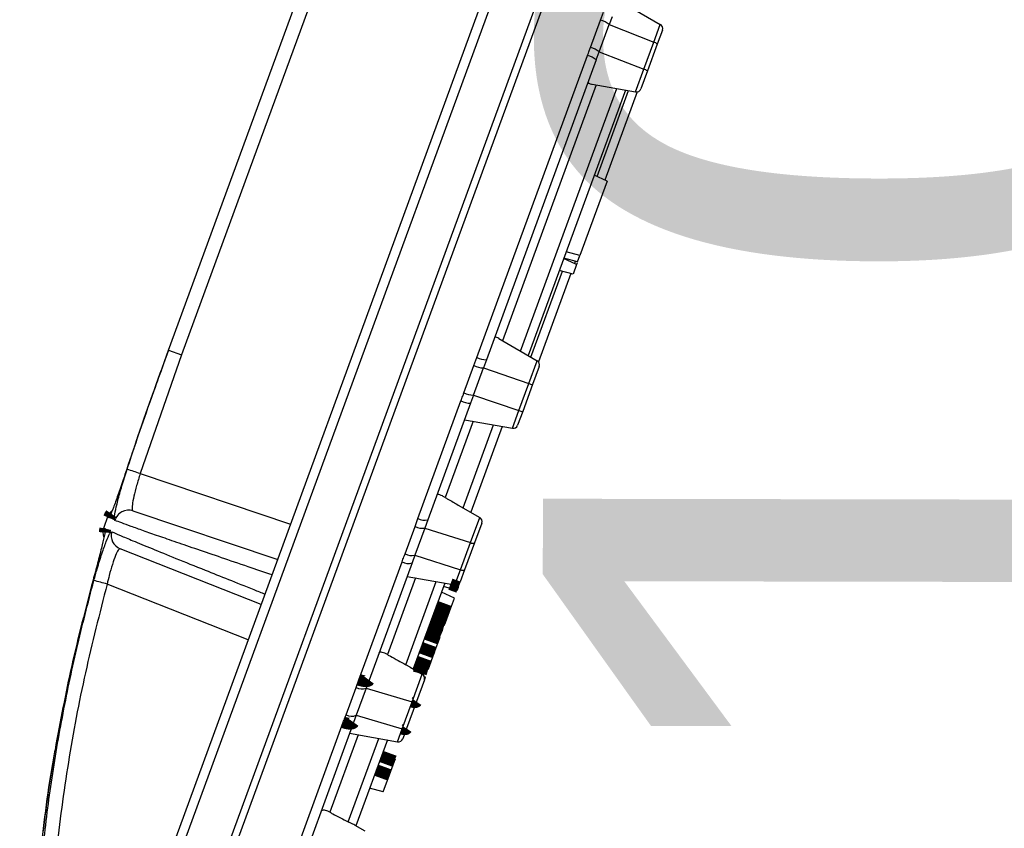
# Model space of a CAD drawing. Extents: x 0 to 361260, y 0 to 4201817.
# Tile 101 of 256: x 360679.8 to 360685.18, y 4199834.08 to 4199838.5. Entities that reach past the tile are written whole.
import ezdxf

# ---------------------------------------------------------------- set-up
doc = ezdxf.new("R2010")
doc.units = 0
doc.header["$LTSCALE"] = 0.5
doc.header["$MEASUREMENT"] = 0
doc.header["$PDMODE"] = 32
doc.header["$PDSIZE"] = 0.3
for name, pattern in [('K5LT32772', [0]), ('K5LT32773', [0]), ('K5LT_THIN', [0])]:
    doc.linetypes.add(name, pattern=pattern)
doc.layers.add('FORMAT', color=7, linetype='Continuous')
doc.layers.add("navro'z", color=7, linetype='Continuous')
doc.layers.add('СТРЕЧКА', color=5, linetype='Continuous', true_color=0x0000ff)
doc.styles.add('KDIMTEXTSTYLE', font='GOST_AU.SHX', dxfattribs={"width": 0.96, "oblique": 15, "height": 5})
doc.styles.add('style1', font='arial.ttf', dxfattribs={"height": 2.5})
doc.dimstyles.new('KDIMSTYLE (1.00)', dxfattribs={"dimtxt": 5, "dimasz": 1, "dimexe": 2, "dimexo": 0, "dimgap": 1, "dimtad": 1, "dimtxsty": 'KDIMTEXTSTYLE', "dimsah": 1, "dimcen": 0, "dimdle": 1, "dimadec": 0, "dimazin": 0, "dimtfac": 0.667, "dimtmove": 0, "dimatfit": 3, "dimfxl": 1, "dimtvp": 1, "dimtolj": 1, "dimtzin": 0, "dimarcsym": 0})

# ---------------------------------------------------------------- blocks, each defined once
blk = doc.blocks.new('KDIMARROW_01')
blk.add_hatch(color=0).paths.add_polyline_path([(-5, -0.6582624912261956), (0, 0), (-5, 0.658262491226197), (-4.5, 5.51091059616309e-16)])
at = {"color": 0, "linetype": 'K5LT_THIN', "lineweight": 18}
for p, q in [((-4.5, 5.51091059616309e-16), (-5, 0.658262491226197)), ((-5, 0.658262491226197), (0, 0)), ((0, 0), (-5, -0.6582624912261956)), ((-5, -0.6582624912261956), (-4.5, 5.51091059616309e-16))]:
    blk.add_line(p, q, dxfattribs=at)
at = {"layer": 'СТРЕЧКА', "color": 0, "linetype": 'K5LT_THIN', "lineweight": 18}
blk.add_line((0, 0), (-1, 0), dxfattribs=at)
blk = doc.blocks.new('*D381')
at = {"layer": 'Defpoints', "color": 0, "lineweight": 106, "transparency": 16777216}
for p in [(360684.7944406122, 4199845.193264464), (360676.2073646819, 4199839.842044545), (360662.7314911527, 4199829.882174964), (360679.178037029, 4199829.851478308), (360679.178037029, 4199829.851478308)]:
    blk.add_point(p, dxfattribs=at)
at = {"layer": 'FORMAT', "color": 0, "lineweight": -2, "transparency": 16777216}
blk.add_arc((360679.178037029, 4199829.851478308), 10.42287426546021, 75.39228991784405, 174.393830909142, dxfattribs=at)
for p, rotation in [((360682.761144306, 4199839.639105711), 342.6426751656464), ((360668.7551809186, 4199829.870932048), 267.1434456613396)]:
    blk.add_blockref('KDIMARROW_01', p, dxfattribs=dict(at, rotation=rotation))
at = {"layer": 'FORMAT', "color": 7, "transparency": 16777216, "insert": (360671.6425399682, 4199840.656148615), "char_height": 5, "attachment_point": 5, "rotation": 34.89306041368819, "style": 'KDIMTEXTSTYLE'}
blk.add_mtext('\\A1;\\H3.5;\\W0.665;\\Q0;110°', dxfattribs=at)

msp = doc.modelspace()

# ---------------------------------------------------------------- linework, layer by layer
at = {"color": 8, "linetype": 'K5LT32773', "lineweight": 25, "true_color": 0x808080, "transparency": 33554687}
for p, q in [((360684.7944406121, 4199845.193264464), (360679.2934465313, 4199830.166731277)), ((360685.0550866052, 4199845.119575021), (360679.575199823, 4199830.150698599)), ((360682.9540483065, 4199837.640010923), (360683.1262700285, 4199838.110452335)), ((360682.787381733, 4199837.184743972), (360682.7889923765, 4199837.189143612)), ((360682.592531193, 4199836.652489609), (360682.764752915, 4199837.122931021)), ((360680.4566865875, 4199836.015879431), (360681.2789716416, 4199835.739039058)), ((360680.2905885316, 4199835.78283125), (360680.2853643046, 4199835.773713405)), ((360681.0471668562, 4199835.105840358), (360680.2757912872, 4199835.41135763))]:
    msp.add_line(p, q, dxfattribs=at)
at = {"color": 7, "linetype": 'K5LT32772', "lineweight": 25, "transparency": 33554687}
for p, q in [((360679.2631824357, 4199830.232702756), (360684.7287357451, 4199845.162425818)), ((360679.5460487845, 4199830.180690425), (360685.0133812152, 4199845.11527334)), ((360680.6120194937, 4199836.691256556), (360681.5888431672, 4199839.359551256)), ((360681.6595528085, 4199839.333665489), (360680.682729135, 4199836.66537079)), ((360683.0697692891, 4199838.606281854), (360683.3000553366, 4199838.472752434)), ((360682.9729860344, 4199838.496001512), (360682.9887272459, 4199838.540277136)), ((360683.036326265, 4199838.515116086), (360683.0205883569, 4199838.472126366)), ((360682.9182134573, 4199838.346384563), (360682.9729860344, 4199838.496001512)), ((360682.9661212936, 4199838.32334396), (360683.0205883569, 4199838.472126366)), ((360683.0205883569, 4199838.472126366), (360683.2646774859, 4199838.376114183)), ((360683.2646774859, 4199838.376114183), (360683.3000553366, 4199838.472752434)), ((360683.3113299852, 4199838.441594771), (360683.2834986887, 4199838.365570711)), ((360683.2105257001, 4199838.22819299), (360683.2646774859, 4199838.376114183)), ((360683.2834986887, 4199838.365570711), (360683.2295199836, 4199838.218122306)), ((360682.2971184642, 4199836.651076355), (360682.9015936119, 4199838.30226262)), ((360682.9497514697, 4199838.278628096), (360682.9661212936, 4199838.32334396)), ((360682.9661212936, 4199838.32334396), (360683.2105257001, 4199838.22819299)), ((360682.9497514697, 4199838.278628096), (360682.3491531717, 4199836.638031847)), ((360683.1649016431, 4199838.103566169), (360683.2105257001, 4199838.22819299)), ((360683.2295199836, 4199838.218122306), (360683.1936281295, 4199838.120080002)), ((360682.9498097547, 4199838.141906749), (360682.4374708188, 4199836.742400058)), ((360682.926718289, 4199838.146022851), (360683.1649016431, 4199838.103566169)), ((360682.5359284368, 4199836.685310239), (360683.0618555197, 4199838.121934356)), ((360683.1088958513, 4199838.113549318), (360682.5772640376, 4199836.66134214)), ((360683.1738529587, 4199838.103549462), (360682.9968210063, 4199837.619968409)), ((360683.0085351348, 4199837.61447938), (360682.9382503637, 4199837.647413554)), ((360683.0085351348, 4199837.61447938), (360682.8598824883, 4199837.208419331)), ((360682.8598824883, 4199837.208419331), (360682.7849465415, 4199837.228648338)), ((360682.8418685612, 4199837.159212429), (360682.7715837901, 4199837.192146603)), ((360682.8471320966, 4199837.17359032), (360682.7721957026, 4199837.193818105)), ((360682.8471316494, 4199837.173589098), (360682.7721957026, 4199837.193818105)), ((360682.8418685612, 4199837.159212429), (360682.8228454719, 4199837.107248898)), ((360682.8352239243, 4199837.178549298), (360682.8301544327, 4199837.164701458)), ((360682.8455814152, 4199837.169354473), (360682.8418685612, 4199837.159212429)), ((360682.8471320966, 4199837.17359032), (360682.8598824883, 4199837.208419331)), ((360682.8103561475, 4199837.110620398), (360682.633324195, 4199836.627039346)), ((360682.8228454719, 4199837.107248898), (360682.7479095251, 4199837.127477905)), ((360682.4171797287, 4199836.754165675), (360682.6264778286, 4199836.632805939)), ((360680.6120194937, 4199836.691256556), (360680.5772320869, 4199836.596231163)), ((360680.6120194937, 4199836.691256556), (360680.682729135, 4199836.66537079)), ((360680.682729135, 4199836.66537079), (360680.4566865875, 4199836.015879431)), ((360682.2813230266, 4199836.606652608), (360682.2971184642, 4199836.651076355)), ((360682.3491531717, 4199836.638031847), (360682.3327833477, 4199836.593315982)), ((360682.5808537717, 4199836.508179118), (360682.6264778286, 4199836.632805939)), ((360682.2265504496, 4199836.45703566), (360682.2813230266, 4199836.606652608)), ((360682.2783162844, 4199836.444533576), (360682.3327833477, 4199836.593315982)), ((360682.3327833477, 4199836.593315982), (360682.5808537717, 4199836.508179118)), ((360682.6377524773, 4199836.601648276), (360682.601860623, 4199836.503605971)), ((360682.5267019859, 4199836.360257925), (360682.5808537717, 4199836.508179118)), ((360682.601860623, 4199836.503605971), (360682.547881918, 4199836.356157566)), ((360681.9745218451, 4199835.769870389), (360682.2099848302, 4199836.41306184)), ((360682.2783162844, 4199836.444533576), (360682.2625783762, 4199836.401543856)), ((360682.2783162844, 4199836.444533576), (360682.5267019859, 4199836.360257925)), ((360682.2625783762, 4199836.401543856), (360682.0286255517, 4199835.762477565)), ((360682.4913241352, 4199836.263619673), (360682.5267019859, 4199836.360257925)), ((360682.547881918, 4199836.356157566), (360682.5200506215, 4199836.280133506)), ((360682.2762322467, 4199836.301960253), (360682.1235135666, 4199835.884793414)), ((360682.2292562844, 4199836.310333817), (360682.4913241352, 4199836.263619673)), ((360682.2220884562, 4199835.828023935), (360682.3882780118, 4199836.281987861)), ((360682.4353183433, 4199836.273602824), (360682.2634240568, 4199835.804055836)), ((360680.417230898, 4199835.811745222), (360681.2081116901, 4199835.545477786)), ((360682.1950466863, 4199835.843703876), (360682.3126378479, 4199835.775519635)), ((360680.2781045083, 4199835.779133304), (360680.2569784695, 4199835.721425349)), ((360680.2941785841, 4199835.790970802), (360680.2945054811, 4199835.791543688)), ((360681.9590564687, 4199835.726348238), (360681.9745218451, 4199835.769870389)), ((360682.0286255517, 4199835.762477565), (360682.012314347, 4199835.717921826)), ((360682.2622397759, 4199835.637852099), (360682.3126378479, 4199835.775519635)), ((360681.9042838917, 4199835.57673129), (360681.9590564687, 4199835.726348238)), ((360682.012314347, 4199835.717921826), (360681.9578472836, 4199835.56913942)), ((360682.012314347, 4199835.717921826), (360682.2622397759, 4199835.637852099)), ((360682.3239124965, 4199835.744361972), (360682.2842649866, 4199835.636060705)), ((360681.1180268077, 4199835.299401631), (360680.3466512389, 4199835.604918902)), ((360682.2080879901, 4199835.489930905), (360682.2622397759, 4199835.637852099)), ((360682.2842649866, 4199835.636060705), (360682.2302862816, 4199835.4886123)), ((360681.9578472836, 4199835.56913942), (360681.9427586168, 4199835.527923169)), ((360681.9578472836, 4199835.56913942), (360682.2080879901, 4199835.489930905)), ((360681.6516827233, 4199834.888002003), (360681.8881006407, 4199835.533801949)), ((360681.9427586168, 4199835.527923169), (360681.7078569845, 4199834.886265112)), ((360682.1774841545, 4199835.406333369), (360682.2080879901, 4199835.489930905)), ((360682.2302862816, 4199835.4886123), (360682.2062106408, 4199835.422847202)), ((360681.962392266, 4199835.444673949), (360681.8088402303, 4199835.025230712)), ((360681.9153519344, 4199835.453058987), (360682.1774841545, 4199835.406333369)), ((360681.9080440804, 4199834.970179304), (360682.0744380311, 4199835.424701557)), ((360682.1214783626, 4199835.416316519), (360681.9495840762, 4199834.946769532)), ((360682.1894312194, 4199835.377012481), (360682.1144952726, 4199835.397241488)), ((360682.1894312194, 4199835.377012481), (360682.1959544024, 4199835.394831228)), ((360682.1959544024, 4199835.394831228), (360682.2008974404, 4199835.408333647)), ((360682.2008974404, 4199835.408333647), (360682.1963420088, 4199835.41046824)), ((360682.2008974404, 4199835.408333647), (360682.2062106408, 4199835.422847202)), ((360682.1739813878, 4199835.33480967), (360682.1036966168, 4199835.367743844)), ((360682.1471449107, 4199835.261503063), (360682.1739813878, 4199835.33480967)), ((360682.1252060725, 4199835.201574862), (360682.1471449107, 4199835.261503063)), ((360682.1187473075, 4199835.183932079), (360682.1252060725, 4199835.201574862)), ((360682.0697018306, 4199835.049959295), (360682.092271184, 4199835.111609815)), ((360682.092271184, 4199835.111609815), (360682.0971009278, 4199835.124802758)), ((360682.0697018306, 4199835.049959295), (360681.9994170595, 4199835.08289347)), ((360682.0582356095, 4199835.018638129), (360681.9832996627, 4199835.038867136)), ((360682.0372686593, 4199834.961364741), (360682.0582356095, 4199835.018638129)), ((360682.0582356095, 4199835.018638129), (360682.0647657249, 4199835.036475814)), ((360682.0647657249, 4199835.036475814), (360682.0697018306, 4199835.049959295)), ((360681.9320693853, 4199834.956925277), (360681.9080440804, 4199834.970179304)), ((360681.9320693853, 4199834.956925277), (360681.9987978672, 4199834.91823333)), ((360682.0308369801, 4199834.943795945), (360682.0372686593, 4199834.961364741)), ((360681.9436257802, 4199834.76752508), (360681.9987978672, 4199834.91823333)), ((360682.0153862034, 4199834.901590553), (360682.0098295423, 4199834.904194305)), ((360682.0117764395, 4199834.89173011), (360682.0153862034, 4199834.901590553)), ((360681.5820173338, 4199834.69642692), (360681.6367899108, 4199834.846043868)), ((360681.6367899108, 4199834.846043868), (360681.6516827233, 4199834.888002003)), ((360681.6918453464, 4199834.842527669), (360681.637378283, 4199834.693745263)), ((360681.7078569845, 4199834.886265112), (360681.6918453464, 4199834.842527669)), ((360681.6918453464, 4199834.842527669), (360681.9436257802, 4199834.76752508)), ((360682.0100725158, 4199834.887075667), (360681.9666693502, 4199834.76851544)), ((360681.8894739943, 4199834.619603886), (360681.9436257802, 4199834.76752508)), ((360681.9666693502, 4199834.76851544), (360681.9126906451, 4199834.621067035)), ((360681.637378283, 4199834.693745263), (360681.6231835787, 4199834.654970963)), ((360681.637378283, 4199834.693745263), (360681.8894739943, 4199834.619603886)), ((360681.3285719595, 4199834.005391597), (360681.5664627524, 4199834.655214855)), ((360681.6231835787, 4199834.654970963), (360681.3868185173, 4199834.009315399)), ((360681.6485522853, 4199834.587387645), (360681.4932810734, 4199834.163248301)), ((360681.6015119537, 4199834.595772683), (360681.8636441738, 4199834.549047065)), ((360681.8636441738, 4199834.549047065), (360681.8894739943, 4199834.619603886)), ((360681.9126906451, 4199834.621067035), (360681.89237066, 4199834.565560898)), ((360681.5932610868, 4199834.110317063), (360681.7605980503, 4199834.567415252)), ((360681.8076383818, 4199834.559030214), (360681.6357440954, 4199834.089483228)), ((360681.8519558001, 4199834.455163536), (360681.781671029, 4199834.488097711)), ((360681.8196498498, 4199834.366916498), (360681.8471282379, 4199834.441976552)), ((360681.8471282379, 4199834.441976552), (360681.8519558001, 4199834.455163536)), ((360681.7856909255, 4199834.274154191), (360681.8196498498, 4199834.366916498)), ((360681.7856909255, 4199834.274154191), (360681.7107544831, 4199834.294381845)), ((360681.6294676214, 4199834.093122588), (360681.6849578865, 4199834.060947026))]:
    msp.add_line(p, q, dxfattribs=at)
at = {"color": 8, "linetype": 'K5LT32773', "true_color": 0x808080, "transparency": 33554687, "const_width": 0.06443582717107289}
for points in [[(360680.297752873, 4199835.797133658), (360680.2914910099, 4199835.787686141), (360680.2853643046, 4199835.773713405)], [(360680.2662209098, 4199835.714298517), (360680.2631210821, 4199835.700129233), (360680.2625918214, 4199835.693273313)]]:
    msp.add_lwpolyline(points, dxfattribs=at)
at = {"color": 7, "linetype": 'K5LT32772', "transparency": 33554687, "const_width": 0.06443582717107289}
for points in [[(360682.1959544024, 4199835.394831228), (360682.1828252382, 4199835.399646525), (360682.1565668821, 4199835.409277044), (360682.1524032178, 4199835.410804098)], [(360682.1471449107, 4199835.261503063), (360682.1150009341, 4199835.273304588), (360682.0745593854, 4199835.28815249)], [(360682.1187473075, 4199835.183932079), (360682.1008843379, 4199835.188753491), (360682.0723473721, 4199835.196455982), (360682.0438104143, 4199835.204158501)], [(360682.1252060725, 4199835.201574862), (360682.1078864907, 4199835.207880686), (360682.0802177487, 4199835.217954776), (360682.0525490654, 4199835.228029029)], [(360682.092271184, 4199835.111609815), (360682.075166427, 4199835.117911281), (360682.0474406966, 4199835.128125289), (360682.0197149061, 4199835.138339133)], [(360682.0971009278, 4199835.124802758), (360682.0816036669, 4199835.132064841), (360682.0542101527, 4199835.144901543), (360682.0268166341, 4199835.157738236)], [(360682.0647657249, 4199835.036475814), (360682.0512557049, 4199835.041426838), (360682.0217099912, 4199835.052254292), (360681.992164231, 4199835.06308162)], [(360682.0372686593, 4199834.961364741), (360682.0224334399, 4199834.966767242), (360681.993523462, 4199834.977295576), (360681.9646135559, 4199834.987824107)], [(360682.0308369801, 4199834.943795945), (360682.0155359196, 4199834.947925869), (360681.9857179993, 4199834.955974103), (360681.9559000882, 4199834.96402237)], [(360681.7078569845, 4199834.886265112), (360681.7056727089, 4199834.883308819), (360681.7016325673, 4199834.881182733), (360681.695898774, 4199834.879972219), (360681.688701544, 4199834.879725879), (360681.6803298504, 4199834.880453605), (360681.6711198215, 4199834.882126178), (360681.6614412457, 4199834.884676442), (360681.6516827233, 4199834.888002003)], [(360681.9666693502, 4199834.76851544), (360681.9657650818, 4199834.767184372), (360681.9641528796, 4199834.766162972), (360681.9618817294, 4199834.765482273), (360681.959020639, 4199834.765162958), (360681.955656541, 4199834.765214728), (360681.9518916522, 4199834.765636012), (360681.9478403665, 4199834.766414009), (360681.9436257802, 4199834.76752508)], [(360681.6231835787, 4199834.654970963), (360681.6208902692, 4199834.651716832), (360681.6167454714, 4199834.649304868), (360681.6109156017, 4199834.647831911), (360681.6036347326, 4199834.647357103), (360681.5951951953, 4199834.647899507), (360681.5859358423, 4199834.649437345), (360681.5762284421, 4199834.651908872), (360681.5664627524, 4199834.655214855)], [(360681.9126906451, 4199834.621067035), (360681.911755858, 4199834.619652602), (360681.9101140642, 4199834.61855037), (360681.907815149, 4199834.617793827), (360681.9049289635, 4199834.617405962), (360681.9015432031, 4199834.61739856), (360681.8977607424, 4199834.617771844), (360681.8936965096, 4199834.618514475), (360681.8894739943, 4199834.619603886)], [(360681.8471282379, 4199834.441976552), (360681.8318553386, 4199834.447584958), (360681.8031997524, 4199834.458107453), (360681.7745441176, 4199834.468629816)], [(360681.8196498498, 4199834.366916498), (360681.783334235, 4199834.380178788), (360681.7470186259, 4199834.393441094)]]:
    msp.add_lwpolyline(points, dxfattribs=at)
at = {"color": 7, "linetype": 'K5LT32772', "lineweight": 25, "transparency": 33554687}
for centre, radius, start, end in [((360682.9371503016, 4199838.365159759), 0.1356604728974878, 52.04440289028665, 74.68310205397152), ((360683.2871265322, 4199838.450455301), 0.0257743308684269, 339.8930604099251, 59.89306040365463), ((360682.8749311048, 4199838.19506132), 0.1573915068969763, 54.59274146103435, 74.03810394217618), ((360683.255385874, 4199838.337457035), 0.03975813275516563, 45.00087772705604, 76.48479345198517), ((360682.8704659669, 4199838.177956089), 0.1281446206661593, 51.77735576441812, 75.94162899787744), ((360683.1992441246, 4199838.183966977), 0.04564224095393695, 48.44567967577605, 75.68965279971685), ((360683.1694246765, 4199838.128940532), 0.02577433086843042, 259.893060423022, 339.8930604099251), ((360682.3536057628, 4199836.766099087), 0.1281446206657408, 243.8444918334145, 268.0087650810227), ((360682.6135490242, 4199836.610508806), 0.02577433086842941, 339.8930604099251, 59.89306040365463), ((360682.3459716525, 4199836.750153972), 0.1573915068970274, 245.7480169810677, 265.1933793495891), ((360682.6007929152, 4199836.549235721), 0.04564224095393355, 244.0964680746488, 271.3404411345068), ((360682.2573136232, 4199836.503339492), 0.1019316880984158, 242.3338590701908, 272.9606339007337), ((360682.2836618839, 4199836.580088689), 0.1356604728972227, 245.1030187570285, 267.7417179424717), ((360682.5445652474, 4199836.395777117), 0.03975813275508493, 243.3013273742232, 274.7852431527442), ((360682.4958471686, 4199836.288994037), 0.02577433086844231, 259.893060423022, 339.8930604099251), ((360673.6759508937, 4199815.262437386), 21.83308803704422, 71.90632268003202, 72.10375374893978), ((360680.3507148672, 4199835.752551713), 0.07732299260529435, 129.2238432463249, 159.8930604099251), ((360680.3927314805, 4199835.738531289), 0.0772042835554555, 71.49832619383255, 164.1406125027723), ((360682.0102212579, 4199835.829460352), 0.06946518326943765, 239.0748353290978, 285.3635485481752), ((360682.2997090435, 4199835.753222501), 0.02577433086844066, 339.8930604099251, 59.89306040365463), ((360680.3295888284, 4199835.694843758), 0.07732299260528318, 159.8930604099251, 200.6422545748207), ((360681.9982258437, 4199835.801394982), 0.08465372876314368, 242.4384563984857, 279.5800300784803), ((360680.3751745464, 4199835.676593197), 0.07714132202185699, 164.2014258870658, 248.2995571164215), ((360682.2752029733, 4199835.660938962), 0.02647730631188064, 240.6859336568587, 290.0143730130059), ((360681.9415369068, 4199835.646814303), 0.0793688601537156, 242.0068738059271, 281.8588262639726), ((360681.9215501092, 4199835.587767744), 0.06349152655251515, 238.2082386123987, 289.5139780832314), ((360682.2205280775, 4199835.51184592), 0.02519967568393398, 240.418531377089, 292.7825808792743), ((360677.7079888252, 4199825.979364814), 9.77527994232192, 74.77066255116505, 75.21070082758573), ((360682.1820071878, 4199835.431707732), 0.02577433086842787, 259.893060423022, 339.8930604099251), ((360681.9858690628, 4199834.895936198), 0.0257743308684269, 339.8930604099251, 59.89306040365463), ((360681.6679473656, 4199834.901118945), 0.06327757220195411, 240.5019896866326, 292.1893729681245), ((360681.6123395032, 4199834.749622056), 0.06123035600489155, 240.3160941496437, 294.1374832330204), ((360681.8681672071, 4199834.574421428), 0.02577433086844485, 259.893060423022, 339.8930604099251)]:
    msp.add_arc(centre, radius, start, end, dxfattribs=at)
for points, knots in [([(360682.9015936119, 4199838.30226262), (360682.9049602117, 4199838.311126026), (360682.9105420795, 4199838.325821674), (360682.9160339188, 4199838.340542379), (360682.9182134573, 4199838.346384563)], [0, 0, 0, 0, 0.6031314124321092, 1, 1, 1, 1]), ([(360682.9047811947, 4199838.155787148), (360682.9048124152, 4199838.154531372), (360682.9048748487, 4199838.15202013), (360682.9117239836, 4199838.149110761), (360682.9199204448, 4199838.147254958), (360682.9254864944, 4199838.146246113), (360682.926718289, 4199838.146022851)], [0, 0, 0, 0, 0.3028388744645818, 0.605603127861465, 0.9127180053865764, 1, 1, 1, 1]), ([(360682.4171797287, 4199836.754165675), (360682.4132620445, 4199836.756372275), (360682.4054180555, 4199836.76079033), (360682.3971097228, 4199836.763822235), (360682.3951321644, 4199836.76186907), (360682.3941234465, 4199836.760872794)], [0, 0, 0, 0, 0.3283369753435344, 0.657396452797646, 1, 1, 1, 1]), ([(360680.3851338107, 4199836.039121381), (360680.4012409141, 4199836.088090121), (360680.4731595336, 4199836.306736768), (360680.5513448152, 4199836.523241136), (360680.6120194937, 4199836.691256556)], [0, 0, 0, 0, 0.2239629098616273, 1, 1, 1, 1]), ([(360680.5772320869, 4199836.596231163), (360680.5595717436, 4199836.547801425), (360680.492303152, 4199836.363331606), (360680.4293427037, 4199836.177337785), (360680.3829115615, 4199836.040173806)], [0, 0, 0, 0, 0.2625347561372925, 1, 1, 1, 1]), ([(360682.2099848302, 4199836.41306184), (360682.2133387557, 4199836.421890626), (360682.2188996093, 4199836.436528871), (360682.224376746, 4199836.451209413), (360682.2265504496, 4199836.45703566)], [0, 0, 0, 0, 0.6031314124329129, 1, 1, 1, 1]), ([(360680.3829115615, 4199836.040173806), (360680.3763333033, 4199836.020305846), (360680.3597472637, 4199835.970211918), (360680.3338109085, 4199835.894217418), (360680.3096804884, 4199835.827526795), (360680.2944242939, 4199835.78871234), (360680.2913673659, 4199835.784025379), (360680.2905885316, 4199835.78283125)], [0, 0, 0, 0, 0.1644252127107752, 0.4145722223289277, 0.6644649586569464, 0.9145134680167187, 1, 1, 1, 1]), ([(360680.3184659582, 4199835.759629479), (360680.3172241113, 4199835.76165627), (360680.3141285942, 4199835.766708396), (360680.318455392, 4199835.802070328), (360680.3329476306, 4199835.86543804), (360680.3559549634, 4199835.947639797), (360680.375416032, 4199836.008654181), (360680.3851338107, 4199836.039121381)], [0, 0, 0, 0, 0.1441438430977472, 0.3593033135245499, 0.5734594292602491, 0.7870092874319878, 1, 1, 1, 1]), ([(360680.4566865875, 4199836.015879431), (360680.4498088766, 4199835.993809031), (360680.4360457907, 4199835.949643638), (360680.4208744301, 4199835.889775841), (360680.412590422, 4199835.843437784), (360680.4119104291, 4199835.817352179), (360680.4157061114, 4199835.813352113), (360680.417230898, 4199835.811745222)], [0, 0, 0, 0, 0.2128691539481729, 0.4259755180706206, 0.6398784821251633, 0.8553333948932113, 1, 1, 1, 1]), ([(360682.1235135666, 4199835.884793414), (360682.118362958, 4199835.88768441), (360682.1080614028, 4199835.893466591), (360682.0946865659, 4199835.899828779), (360682.0846271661, 4199835.902449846), (360682.0797019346, 4199835.900907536), (360682.0784741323, 4199835.898403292), (360682.0781261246, 4199835.89769349)], [0, 0, 0, 0, 0.2337567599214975, 0.4675288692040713, 0.6988017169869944, 0.9146285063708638, 1, 1, 1, 1]), ([(360682.1235135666, 4199835.884793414), (360682.1286167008, 4199835.881884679), (360682.1525091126, 4199835.868266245), (360682.1763208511, 4199835.854516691), (360682.1950466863, 4199835.843703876)], [0, 0, 0, 0, 0.2135880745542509, 1, 1, 1, 1]), ([(360680.2853643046, 4199835.773713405), (360680.2840118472, 4199835.774424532), (360680.2788603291, 4199835.777133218), (360680.2784253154, 4199835.77828437), (360680.2781045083, 4199835.779133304)], [0, 0, 0, 0, 0.2625356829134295, 1, 1, 1, 1]), ([(360680.2569784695, 4199835.721425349), (360680.2569437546, 4199835.721181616), (360680.2567887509, 4199835.720093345), (360680.2620995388, 4199835.71683056), (360680.2662209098, 4199835.714298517)], [0, 0, 0, 0, 0.2239624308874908, 1, 1, 1, 1]), ([(360680.2647885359, 4199835.699137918), (360680.2633323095, 4199835.69101745), (360680.2600047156, 4199835.67246153), (360680.2451571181, 4199835.61045096), (360680.2242499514, 4199835.527195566), (360680.207300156, 4199835.464272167), (360680.1988335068, 4199835.432841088)], [0, 0, 0, 0, 0.2058257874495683, 0.4703283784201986, 0.7354219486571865, 1, 1, 1, 1]), ([(360680.2032774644, 4199835.430800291), (360680.2092031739, 4199835.452137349), (360680.2235761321, 4199835.503890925), (360680.2477550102, 4199835.580553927), (360680.2717632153, 4199835.647775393), (360680.291040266, 4199835.691998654), (360680.2976424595, 4199835.69572843), (360680.3009472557, 4199835.697595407)], [0, 0, 0, 0, 0.1486662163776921, 0.3605936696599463, 0.5726783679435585, 0.7860997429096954, 1, 1, 1, 1]), ([(360680.3466512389, 4199835.604918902), (360680.3434309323, 4199835.603799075), (360680.3369986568, 4199835.60156232), (360680.3220131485, 4199835.569733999), (360680.3047853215, 4199835.520903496), (360680.2884831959, 4199835.464928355), (360680.2794970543, 4199835.426999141), (360680.2757912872, 4199835.41135763)], [0, 0, 0, 0, 0.2139428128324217, 0.4273317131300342, 0.639383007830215, 0.8512862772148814, 1, 1, 1, 1]), ([(360681.8881006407, 4199835.533801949), (360681.8913768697, 4199835.542418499), (360681.8968089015, 4199835.556704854), (360681.9021601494, 4199835.571041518), (360681.9042838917, 4199835.57673129)], [0, 0, 0, 0, 0.6031314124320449, 1, 1, 1, 1]), ([(360680.1988335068, 4199835.432841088), (360680.1580174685, 4199835.277656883), (360680.0772867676, 4199834.970715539), (360680.0194540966, 4199834.658651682), (360679.9908606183, 4199834.504361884)], [0, 0, 0, 0, 0.5055826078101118, 1, 1, 1, 1]), ([(360681.8088402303, 4199835.025230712), (360681.8036312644, 4199835.0279623), (360681.7932129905, 4199835.033425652), (360681.77937284, 4199835.038516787), (360681.7687132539, 4199835.039498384), (360681.7632484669, 4199835.036482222), (360681.7617255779, 4199835.033171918), (360681.7612939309, 4199835.032233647)], [0, 0, 0, 0, 0.2337567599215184, 0.4675288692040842, 0.6988017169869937, 0.9146285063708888, 1, 1, 1, 1]), ([(360681.8088402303, 4199835.025230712), (360681.8139765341, 4199835.022412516), (360681.8471409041, 4199835.004215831), (360681.8801485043, 4199834.985769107), (360681.9080440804, 4199834.970179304)], [0, 0, 0, 0, 0.1548741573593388, 1, 1, 1, 1]), ([(360681.5664627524, 4199834.655214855), (360681.5696117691, 4199834.663483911), (360681.5748328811, 4199834.677194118), (360681.579976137, 4199834.690962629), (360681.5820173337, 4199834.69642692)], [0, 0, 0, 0, 0.6031314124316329, 1, 1, 1, 1]), ([(360679.9842569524, 4199834.46208102), (360679.9793240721, 4199834.434150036), (360679.9586124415, 4199834.316876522), (360679.9305982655, 4199834.110482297), (360679.9006726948, 4199833.844756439), (360679.8800862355, 4199833.582871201), (360679.8679768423, 4199833.32498035), (360679.8643849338, 4199833.069836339), (360679.868921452, 4199832.816114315), (360679.8817767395, 4199832.562925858), (360679.9021211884, 4199832.311182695), (360679.922538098, 4199832.144480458), (360679.9326954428, 4199832.061546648)], [0, 0, 0, 0, 0.0353031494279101, 0.1482269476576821, 0.2591671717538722, 0.3681301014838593, 0.4751425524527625, 0.5804766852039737, 0.6856974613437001, 0.7909578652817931, 0.8960022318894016, 1, 1, 1, 1]), ([(360681.4932810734, 4199834.163248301), (360681.4880067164, 4199834.165801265), (360681.4774576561, 4199834.170907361), (360681.463129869, 4199834.174666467), (360681.4518565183, 4199834.173971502), (360681.4458522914, 4199834.169481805), (360681.444040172, 4199834.165381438), (360681.4435265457, 4199834.164219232)], [0, 0, 0, 0, 0.2337567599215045, 0.4675288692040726, 0.698801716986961, 0.9146285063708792, 1, 1, 1, 1]), ([(360681.4932810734, 4199834.163248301), (360681.4984569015, 4199834.160538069), (360681.5318764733, 4199834.143038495), (360681.5651449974, 4199834.125304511), (360681.5932610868, 4199834.110317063)], [0, 0, 0, 0, 0.1548741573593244, 1, 1, 1, 1]), ([(360681.6294676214, 4199834.093122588), (360681.6264126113, 4199834.094645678), (360681.6202970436, 4199834.097694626), (360681.6066118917, 4199834.103430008), (360681.5971804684, 4199834.108295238), (360681.5932610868, 4199834.110317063)], [0, 0, 0, 0, 0.3684374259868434, 0.7375438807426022, 1, 1, 1, 1])]:
    msp.add_open_spline(points, degree=3, knots=knots, dxfattribs=at)
at = {"color": 8, "linetype": 'K5LT32773', "lineweight": 25, "true_color": 0x808080, "transparency": 33554687}
for points, knots in [([(360681.1773039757, 4199835.461323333), (360681.1330056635, 4199835.476389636), (360681.0324917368, 4199835.510575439), (360680.8990029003, 4199835.556157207), (360680.7677857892, 4199835.601095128), (360680.6534036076, 4199835.640467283), (360680.5548871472, 4199835.674610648), (360680.4720516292, 4199835.703605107), (360680.4053137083, 4199835.727336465), (360680.3528001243, 4199835.7464343), (360680.3299093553, 4199835.755231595), (360680.3184659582, 4199835.759629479)], [0, 0, 0, 0, 0.08826317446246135, 0.2002712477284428, 0.3125460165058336, 0.426061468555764, 0.5396426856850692, 0.6531668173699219, 0.7687533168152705, 0.884396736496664, 1, 1, 1, 1]), ([(360680.2662209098, 4199835.714298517), (360680.2668214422, 4199835.713788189), (360680.2676264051, 4199835.713104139), (360680.2653632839, 4199835.701966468), (360680.2647885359, 4199835.699137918)], [0, 0, 0, 0, 0.7460374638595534, 1, 1, 1, 1]), ([(360680.3009472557, 4199835.697595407), (360680.3152778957, 4199835.691263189), (360680.3439716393, 4199835.678584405), (360680.4162113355, 4199835.648250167), (360680.5153123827, 4199835.607466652), (360680.6474435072, 4199835.553805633), (360680.7902658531, 4199835.49624032), (360680.9366918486, 4199835.437483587), (360681.046249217, 4199835.393609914), (360681.1183841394, 4199835.364795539), (360681.1389579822, 4199835.356577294)], [0, 0, 0, 0, 0.1407302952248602, 0.2817793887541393, 0.4400629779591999, 0.5943989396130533, 0.7487271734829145, 0.8534356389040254, 0.9581978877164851, 1, 1, 1, 1]), ([(360679.9519582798, 4199832.114165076), (360679.9391471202, 4199832.206072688), (360679.9082717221, 4199832.427573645), (360679.8865135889, 4199832.781981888), (360679.8783878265, 4199833.169730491), (360679.8901867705, 4199833.552533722), (360679.9191007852, 4199833.928995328), (360679.96517853, 4199834.306004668), (360680.0284950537, 4199834.682710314), (360680.1069171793, 4199835.058893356), (360680.1711609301, 4199835.306845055), (360680.2032774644, 4199835.430800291)], [0, 0, 0, 0, 0.08310904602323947, 0.2002960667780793, 0.3177872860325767, 0.430470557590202, 0.5432175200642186, 0.6559096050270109, 0.7705828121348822, 0.8853104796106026, 1, 1, 1, 1]), ([(360680.2757912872, 4199835.41135763), (360680.2345378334, 4199835.250125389), (360680.1520067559, 4199834.927566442), (360680.0593764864, 4199834.436650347), (360679.9923418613, 4199833.936414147), (360679.9559765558, 4199833.427389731), (360679.9548521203, 4199832.912156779), (360679.9725178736, 4199832.523784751), (360680.0013259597, 4199832.309454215), (360680.0072676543, 4199832.265248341)], [0, 0, 0, 0, 0.1571250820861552, 0.3143422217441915, 0.4714199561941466, 0.6335286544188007, 0.7958002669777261, 0.9578836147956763, 1, 1, 1, 1]), ([(360679.9908606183, 4199834.504361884), (360679.9900974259, 4199834.500517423), (360679.9555117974, 4199834.326297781), (360679.9124599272, 4199833.975173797), (360679.8690293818, 4199833.452146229), (360679.8629540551, 4199832.981450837), (360679.8814333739, 4199832.567988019), (360679.9044675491, 4199832.281792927), (360679.9280709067, 4199832.115682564), (360679.9349054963, 4199832.067583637)], [0, 0, 0, 0, 0.004805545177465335, 0.2177731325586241, 0.4330087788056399, 0.6482339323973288, 0.7942973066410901, 0.9404367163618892, 1, 1, 1, 1])]:
    msp.add_open_spline(points, degree=3, knots=knots, dxfattribs=at)

# ---------------------------------------------------------------- texts
at = {"layer": "navro'z", "color": 1, "lineweight": 25, "transparency": 33554687, "insert": (360684.5110196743, 4199836.977456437, -35.95935150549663), "char_height": 3.64967817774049, "attachment_point": 5, "rotation": 89.89306041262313, "style": 'style1'}
msp.add_mtext('10', dxfattribs=at)

# ---------------------------------------------------------------- dimensions: what is measured, and where the dimension line sits
at = {"layer": 'FORMAT', "color": 7, "transparency": 33554687}
dim = msp.add_angular_dim_2l(base=(360676.2073646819, 4199839.842044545), line1=((360679.178037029, 4199829.851478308), (360684.7944406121, 4199845.193264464)), line2=((360679.178037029, 4199829.851478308), (360662.7314911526, 4199829.882174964)), dimstyle='KDIMSTYLE (1.00)', override={"dimpost": '\\H3.5;\\W0.665;\\Q0;<>', "dimblk1": 'KDIMARROW_01', "dimblk2": 'KDIMARROW_01', "dimclrt": 7, "dimtolj": 1}, dxfattribs=at)
dim.commit()
dim.dimension.update_dxf_attribs({"geometry": '*D381', "text_midpoint": (360673.2156679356, 4199838.400540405), "dimtype": 162})

doc.saveas('drawing.dxf')
